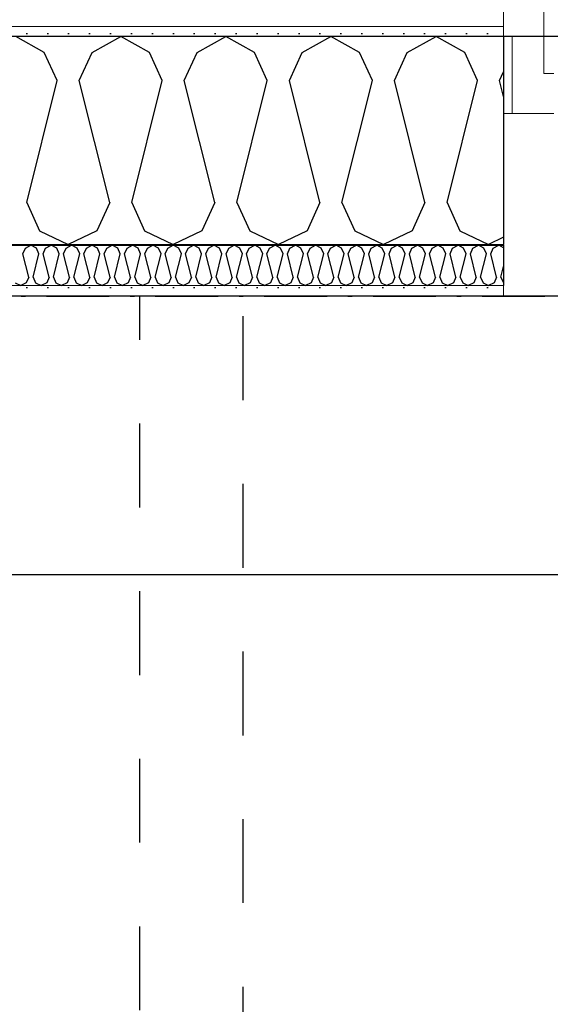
# Model space of a CAD drawing. Header units: millimetres. Extents: x -150 to 340931, y -1115 to 365939.
# Tile 130 of 253: x 286979 to 287613, y 355536 to 356711. Entities that reach past the tile are written whole.
import ezdxf
from ezdxf.enums import TextEntityAlignment as Align

# ---------------------------------------------------------------- set-up
doc = ezdxf.new("R2010")
doc.units = ezdxf.units.MM
doc.header["$LTSCALE"] = 0.5
doc.header["$MEASUREMENT"] = 0
for name, pattern in [('Akselinje', [1500, 1000, -200, 100, -200]), ('Over snittplan', [260, 150, -50, 10, -50]), ('PLINE', [0]), ('Stipling', [400, 200, -200])]:
    doc.linetypes.add(name, pattern=pattern)
for name, color, linetype in [('232- Ikke-bærende yttervegger (Skravur)(Nye konstruksjoner)', 7, 'Continuous'), ('232- Ikke-bærende yttervegger(Nye konstruksjoner)', 7, 'Continuous'), ('244- Vinduer_ dører_ foldevegger(Nye konstruksjoner)', 7, 'Continuous'), ('255- Gulvoverflate(Nye konstruksjoner)', 7, 'Continuous'), ('273- Kjøkkeninnredning(Nye konstruksjoner)', 7, 'Continuous'), ('82-- Modullinjer(Nye konstruksjoner)', 7, 'Continuous'), ('842-M___1_50 Målsetting bygning(Nye konstruksjoner)', 7, 'Continuous'), ('862- M___Nettoareal(Nye konstruksjoner)', 7, 'Continuous'), ('862- M___Nettoareal(Polylinje)(Nye konstruksjoner)', 7, 'Continuous'), ('862- M___Nettoareal(Tekst)(Nye konstruksjoner)', 7, 'Continuous')]:
    doc.layers.add(name, color=color, linetype=linetype)
for name, color, linetype, lineweight in [('234- Vinduer_ dører_ porter(Nye konstruksjoner)', 7, 'Continuous', 0), ('235- Utvendig kledning og overflate(Nye konstruksjoner)', 7, 'Continuous', 0), ('236- Innvendig kledning og overflate(Nye konstruksjoner)', 7, 'Continuous', 0)]:
    doc.layers.add(name, color=color, linetype=linetype, lineweight=lineweight)
doc.styles.add('GENERATED_STYLE_1', font='txt')
doc.styles.add('GENERATED_STYLE_3', font='arial.ttf')
doc.styles.add('GENERATED_STYLE_5', font='arial.ttf')
doc.dimstyles.new('GENERATED_STYLE__1', dxfattribs={"dimtxt": 100, "dimasz": 95, "dimexe": 0.18, "dimexo": 0.0625, "dimgap": 0, "dimtad": 1, "dimtih": 1, "dimtoh": 1, "dimdec": 0, "dimzin": 0, "dimdsep": 46, "dimtxsty": 'GENERATED_STYLE_3', "dimblk": 'ARROWHEAD_6', "dimblk1": 'ARROWHEAD_6', "dimblk2": 'ARROWHEAD_6', "dimcen": 0.09, "dimse1": 1, "dimse2": 1, "dimclrd": 256, "dimclre": 256, "dimclrt": 256, "dimadec": 1, "dimazin": 0, "dimtfac": 1, "dimtdec": 4, "dimtmove": 0, "dimatfit": 3, "dimfxl": 1, "dimtolj": 1, "dimtzin": 0, "dimarcsym": 0})
doc.dimstyles.new('GENERATED_STYLE__2', dxfattribs={"dimtxt": 100, "dimasz": 95, "dimexe": 0.18, "dimexo": 0.0625, "dimgap": 0, "dimtad": 1, "dimdec": 0, "dimzin": 0, "dimdsep": 46, "dimtxsty": 'GENERATED_STYLE_3', "dimblk": 'ARROWHEAD_6', "dimblk1": 'ARROWHEAD_6', "dimblk2": 'ARROWHEAD_6', "dimcen": 0.09, "dimse1": 1, "dimse2": 1, "dimclrd": 256, "dimclre": 256, "dimclrt": 256, "dimadec": 1, "dimazin": 0, "dimtfac": 1, "dimtdec": 4, "dimtmove": 0, "dimatfit": 3, "dimfxl": 1, "dimtolj": 1, "dimtzin": 0, "dimarcsym": 0})
doc.dimstyles.new('GENERATED_STYLE__4', dxfattribs={"dimtxt": 100, "dimasz": 95, "dimexe": 0.18, "dimexo": 0.0625, "dimgap": 0, "dimtad": 1, "dimdec": 0, "dimzin": 0, "dimdsep": 46, "dimtxsty": 'GENERATED_STYLE_3', "dimblk": 'ARROWHEAD_6', "dimblk1": 'ARROWHEAD_6', "dimblk2": 'ARROWHEAD_6', "dimcen": 0.09, "dimse1": 1, "dimse2": 1, "dimclrd": 256, "dimclre": 256, "dimclrt": 256, "dimadec": 1, "dimazin": 0, "dimtfac": 1, "dimtdec": 4, "dimtmove": 2, "dimatfit": 3, "dimfxl": 1, "dimtolj": 1, "dimtzin": 0, "dimarcsym": 0})
pattern_1 = [(0, (0, 0), (0, 43.30127), [0, -25]), (0, (12.5, 21.65), (0, 43.30127), [0, -25])]

# ---------------------------------------------------------------- blocks, each defined once
blk = doc.blocks.new('LEILIGHET 7__2', base_point=(292118.6, 348580.7))
at = {"layer": '862- M___Nettoareal(Polylinje)(Nye konstruksjoner)', "linetype": 'PLINE', "flags": 128}
blk.add_lwpolyline([(294391, 356380.7), (286261, 356380.7), (286261, 348080.7), (289576, 348080.7), (289576, 349780.7), (294391, 349780.7)], close=True, dxfattribs=at)
at = {"layer": '862- M___Nettoareal(Tekst)(Nye konstruksjoner)', "style": 'GENERATED_STYLE_1'}
for tag, p in [('DUMMY_861', (288348.8, 358188.6)), ('ROOM_NAME', (287614.6, 358138.8)), ('DUMMY_862', (287614.6, 358000.4))]:
    blk.add_attdef(tag, text='', height=100, dxfattribs=at).set_placement(p, align=Align.TOP_LEFT)
blk = doc.blocks.new('ENTRÉ__10', base_point=(287873.3, 355497.8))
at = {"layer": '862- M___Nettoareal(Polylinje)(Nye konstruksjoner)', "linetype": 'PLINE', "flags": 128}
blk.add_lwpolyline([(286372, 356380.7), (286372, 354380.7), (289414, 354380.7), (289414, 356380.7)], close=True, dxfattribs=at)
at = {"layer": '862- M___Nettoareal(Tekst)(Nye konstruksjoner)', "style": 'GENERATED_STYLE_1'}
for tag, p in [('DUMMY_861', (288077.2, 355686)), ('ROOM_NAME', (287669.5, 355665.7)), ('DUMMY_862', (287669.5, 355497.8))]:
    blk.add_attdef(tag, text='', height=100, dxfattribs=at).set_placement(p, align=Align.TOP_LEFT)
blk = doc.blocks.new('*X83')
at = {"layer": '232- Ikke-bærende yttervegger (Skravur)(Nye konstruksjoner)', "linetype": 'PLINE'}
for p, q in [((286985.9, 356437.9), (286992.5, 356441.6)), ((286999.1, 356437.9), (286992.5, 356441.6)), ((287010.1, 356437.9), (287016.8, 356441.6)), ((287023.4, 356437.9), (287016.8, 356441.6)), ((287034.4, 356437.9), (287041.1, 356441.6)), ((287047.7, 356437.9), (287041.1, 356441.6)), ((287058.7, 356437.9), (287065.3, 356441.6)), ((287072, 356437.9), (287065.3, 356441.6)), ((287083, 356437.9), (287089.6, 356441.6)), ((287096.3, 356437.9), (287089.6, 356441.6)), ((287107.3, 356437.9), (287113.9, 356441.6)), ((287120.5, 356437.9), (287113.9, 356441.6)), ((287131.6, 356437.9), (287138.2, 356441.6)), ((287144.8, 356437.9), (287138.2, 356441.6)), ((287155.8, 356437.9), (287162.5, 356441.6)), ((287169.1, 356437.9), (287162.5, 356441.6)), ((287180.1, 356437.9), (287186.7, 356441.6)), ((287193.4, 356437.9), (287186.7, 356441.6)), ((287204.4, 356437.9), (287211, 356441.6)), ((287217.7, 356437.9), (287211, 356441.6)), ((287228.7, 356437.9), (287235.3, 356441.6)), ((287241.9, 356437.9), (287235.3, 356441.6)), ((287253, 356437.9), (287259.6, 356441.6)), ((287266.2, 356437.9), (287259.6, 356441.6)), ((287277.2, 356437.9), (287283.9, 356441.6)), ((287290.5, 356437.9), (287283.9, 356441.6)), ((287301.5, 356437.9), (287308.2, 356441.6)), ((287314.8, 356437.9), (287308.2, 356441.6)), ((287325.8, 356437.9), (287332.4, 356441.6)), ((287339.1, 356437.9), (287332.4, 356441.6)), ((287350.1, 356437.9), (287356.7, 356441.6)), ((287363.3, 356437.9), (287356.7, 356441.6)), ((287374.4, 356437.9), (287381, 356441.6)), ((287387.6, 356437.9), (287381, 356441.6)), ((287398.7, 356437.9), (287405.3, 356441.6)), ((287411.9, 356437.9), (287405.3, 356441.6)), ((287422.9, 356437.9), (287429.6, 356441.6)), ((287436.2, 356437.9), (287429.6, 356441.6)), ((287447.2, 356437.9), (287453.8, 356441.6)), ((287460.5, 356437.9), (287453.8, 356441.6)), ((287471.5, 356437.9), (287478.1, 356441.6)), ((287484.8, 356437.9), (287478.1, 356441.6)), ((287495.8, 356437.9), (287502.4, 356441.6)), ((287509, 356437.9), (287502.4, 356441.6)), ((287520.1, 356437.9), (287526.7, 356441.6)), ((287533.3, 356437.9), (287526.7, 356441.6)), ((287544.3, 356437.9), (287551, 356441.6)), ((287556.8, 356438.4), (287551, 356441.6)), ((286982.9, 356431.4), (286985.9, 356437.9)), ((286989.9, 356403.3), (286982.9, 356431.4)), ((286995.1, 356403.3), (287002.1, 356431.4)), ((287002.1, 356431.4), (286999.1, 356437.9)), ((287007.2, 356431.4), (287010.1, 356437.9)), ((287014.2, 356403.3), (287007.2, 356431.4)), ((287019.3, 356403.3), (287026.4, 356431.4)), ((287026.4, 356431.4), (287023.4, 356437.9)), ((287031.5, 356431.4), (287034.4, 356437.9)), ((287038.5, 356403.3), (287031.5, 356431.4)), ((287043.6, 356403.3), (287050.7, 356431.4)), ((287050.7, 356431.4), (287047.7, 356437.9)), ((287055.8, 356431.4), (287058.7, 356437.9)), ((287062.8, 356403.3), (287055.8, 356431.4)), ((287067.9, 356403.3), (287074.9, 356431.4)), ((287074.9, 356431.4), (287072, 356437.9)), ((287080, 356431.4), (287083, 356437.9)), ((287087.1, 356403.3), (287080, 356431.4)), ((287092.2, 356403.3), (287099.2, 356431.4)), ((287099.2, 356431.4), (287096.3, 356437.9)), ((287104.3, 356431.4), (287107.3, 356437.9)), ((287111.4, 356403.3), (287104.3, 356431.4)), ((287116.5, 356403.3), (287123.5, 356431.4)), ((287123.5, 356431.4), (287120.5, 356437.9)), ((287128.6, 356431.4), (287131.6, 356437.9)), ((287135.6, 356403.3), (287128.6, 356431.4)), ((287140.7, 356403.3), (287147.8, 356431.4)), ((287147.8, 356431.4), (287144.8, 356437.9)), ((287152.9, 356431.4), (287155.8, 356437.9)), ((287159.9, 356403.3), (287152.9, 356431.4)), ((287165, 356403.3), (287172.1, 356431.4)), ((287172.1, 356431.4), (287169.1, 356437.9)), ((287177.2, 356431.4), (287180.1, 356437.9)), ((287184.2, 356403.3), (287177.2, 356431.4)), ((287189.3, 356403.3), (287196.3, 356431.4)), ((287196.3, 356431.4), (287193.4, 356437.9)), ((287201.4, 356431.4), (287204.4, 356437.9)), ((287208.5, 356403.3), (287201.4, 356431.4)), ((287213.6, 356403.3), (287220.6, 356431.4)), ((287220.6, 356431.4), (287217.7, 356437.9)), ((287225.7, 356431.4), (287228.7, 356437.9)), ((287232.8, 356403.3), (287225.7, 356431.4)), ((287237.9, 356403.3), (287244.9, 356431.4)), ((287244.9, 356431.4), (287241.9, 356437.9)), ((287250, 356431.4), (287253, 356437.9)), ((287257, 356403.3), (287250, 356431.4)), ((287262.1, 356403.3), (287269.2, 356431.4)), ((287269.2, 356431.4), (287266.2, 356437.9)), ((287274.3, 356431.4), (287277.2, 356437.9)), ((287281.3, 356403.3), (287274.3, 356431.4)), ((287286.4, 356403.3), (287293.5, 356431.4)), ((287293.5, 356431.4), (287290.5, 356437.9)), ((287298.6, 356431.4), (287301.5, 356437.9)), ((287305.6, 356403.3), (287298.6, 356431.4)), ((287310.7, 356403.3), (287317.7, 356431.4)), ((287317.7, 356431.4), (287314.8, 356437.9)), ((287322.8, 356431.4), (287325.8, 356437.9)), ((287329.9, 356403.3), (287322.8, 356431.4)), ((287335, 356403.3), (287342, 356431.4)), ((287342, 356431.4), (287339.1, 356437.9)), ((287347.1, 356431.4), (287350.1, 356437.9)), ((287354.2, 356403.3), (287347.1, 356431.4)), ((287359.3, 356403.3), (287366.3, 356431.4)), ((287366.3, 356431.4), (287363.3, 356437.9)), ((287371.4, 356431.4), (287374.4, 356437.9)), ((287378.4, 356403.3), (287371.4, 356431.4)), ((287383.6, 356403.3), (287390.6, 356431.4)), ((287390.6, 356431.4), (287387.6, 356437.9)), ((287395.7, 356431.4), (287398.7, 356437.9)), ((287402.7, 356403.3), (287395.7, 356431.4)), ((287407.8, 356403.3), (287414.9, 356431.4)), ((287414.9, 356431.4), (287411.9, 356437.9)), ((287420, 356431.4), (287422.9, 356437.9)), ((287427, 356403.3), (287420, 356431.4)), ((287432.1, 356403.3), (287439.2, 356431.4)), ((287439.2, 356431.4), (287436.2, 356437.9)), ((287444.3, 356431.4), (287447.2, 356437.9)), ((287451.3, 356403.3), (287444.3, 356431.4)), ((287456.4, 356403.3), (287463.4, 356431.4)), ((287463.4, 356431.4), (287460.5, 356437.9)), ((287468.5, 356431.4), (287471.5, 356437.9)), ((287475.6, 356403.3), (287468.5, 356431.4)), ((287480.7, 356403.3), (287487.7, 356431.4)), ((287487.7, 356431.4), (287484.8, 356437.9)), ((287492.8, 356431.4), (287495.8, 356437.9)), ((287499.9, 356403.3), (287492.8, 356431.4)), ((287505, 356403.3), (287512, 356431.4)), ((287512, 356431.4), (287509, 356437.9)), ((287517.1, 356431.4), (287520.1, 356437.9)), ((287524.1, 356403.3), (287517.1, 356431.4)), ((287529.2, 356403.3), (287536.3, 356431.4)), ((287536.3, 356431.4), (287533.3, 356437.9)), ((287541.4, 356431.4), (287544.3, 356437.9)), ((287548.4, 356403.3), (287541.4, 356431.4)), ((287553.5, 356403.3), (287556.8, 356416.2)), ((286973.7, 356396.8), (286980.4, 356393.6)), ((286987, 356396.8), (286980.4, 356393.6)), ((286989.9, 356403.3), (286987, 356396.8)), ((286995.1, 356403.3), (286998, 356396.8)), ((286998, 356396.8), (287004.6, 356393.6)), ((287011.3, 356396.8), (287004.6, 356393.6)), ((287014.2, 356403.3), (287011.3, 356396.8)), ((287019.3, 356403.3), (287022.3, 356396.8)), ((287022.3, 356396.8), (287028.9, 356393.6)), ((287035.6, 356396.8), (287028.9, 356393.6)), ((287038.5, 356403.3), (287035.6, 356396.8)), ((287043.6, 356403.3), (287046.6, 356396.8)), ((287046.6, 356396.8), (287053.2, 356393.6)), ((287059.8, 356396.8), (287053.2, 356393.6)), ((287062.8, 356403.3), (287059.8, 356396.8)), ((287067.9, 356403.3), (287070.9, 356396.8)), ((287070.9, 356396.8), (287077.5, 356393.6)), ((287084.1, 356396.8), (287077.5, 356393.6)), ((287087.1, 356403.3), (287084.1, 356396.8)), ((287092.2, 356403.3), (287095.1, 356396.8)), ((287095.1, 356396.8), (287101.8, 356393.6)), ((287108.4, 356396.8), (287101.8, 356393.6)), ((287111.4, 356403.3), (287108.4, 356396.8)), ((287116.5, 356403.3), (287119.4, 356396.8)), ((287119.4, 356396.8), (287126, 356393.6)), ((287132.7, 356396.8), (287126, 356393.6)), ((287135.6, 356403.3), (287132.7, 356396.8)), ((287140.7, 356403.3), (287143.7, 356396.8)), ((287143.7, 356396.8), (287150.3, 356393.6)), ((287157, 356396.8), (287150.3, 356393.6)), ((287159.9, 356403.3), (287157, 356396.8)), ((287165, 356403.3), (287168, 356396.8)), ((287168, 356396.8), (287174.6, 356393.6)), ((287181.2, 356396.8), (287174.6, 356393.6)), ((287184.2, 356403.3), (287181.2, 356396.8)), ((287189.3, 356403.3), (287192.3, 356396.8)), ((287192.3, 356396.8), (287198.9, 356393.6)), ((287205.5, 356396.8), (287198.9, 356393.6)), ((287208.5, 356403.3), (287205.5, 356396.8)), ((287213.6, 356403.3), (287216.5, 356396.8)), ((287216.5, 356396.8), (287223.2, 356393.6)), ((287229.8, 356396.8), (287223.2, 356393.6)), ((287232.8, 356403.3), (287229.8, 356396.8)), ((287237.9, 356403.3), (287240.8, 356396.8)), ((287240.8, 356396.8), (287247.5, 356393.6)), ((287254.1, 356396.8), (287247.5, 356393.6)), ((287257, 356403.3), (287254.1, 356396.8)), ((287262.1, 356403.3), (287265.1, 356396.8)), ((287265.1, 356396.8), (287271.7, 356393.6)), ((287278.4, 356396.8), (287271.7, 356393.6)), ((287281.3, 356403.3), (287278.4, 356396.8)), ((287286.4, 356403.3), (287289.4, 356396.8)), ((287289.4, 356396.8), (287296, 356393.6)), ((287302.6, 356396.8), (287296, 356393.6)), ((287305.6, 356403.3), (287302.6, 356396.8)), ((287310.7, 356403.3), (287313.7, 356396.8)), ((287313.7, 356396.8), (287320.3, 356393.6)), ((287326.9, 356396.8), (287320.3, 356393.6)), ((287329.9, 356403.3), (287326.9, 356396.8)), ((287335, 356403.3), (287337.9, 356396.8)), ((287337.9, 356396.8), (287344.6, 356393.6)), ((287351.2, 356396.8), (287344.6, 356393.6)), ((287354.2, 356403.3), (287351.2, 356396.8)), ((287359.3, 356403.3), (287362.2, 356396.8)), ((287362.2, 356396.8), (287368.9, 356393.6)), ((287375.5, 356396.8), (287368.9, 356393.6)), ((287378.4, 356403.3), (287375.5, 356396.8)), ((287383.6, 356403.3), (287386.5, 356396.8)), ((287386.5, 356396.8), (287393.1, 356393.6)), ((287399.8, 356396.8), (287393.1, 356393.6)), ((287402.7, 356403.3), (287399.8, 356396.8)), ((287407.8, 356403.3), (287410.8, 356396.8)), ((287410.8, 356396.8), (287417.4, 356393.6)), ((287424.1, 356396.8), (287417.4, 356393.6)), ((287427, 356403.3), (287424.1, 356396.8)), ((287432.1, 356403.3), (287435.1, 356396.8)), ((287435.1, 356396.8), (287441.7, 356393.6)), ((287448.3, 356396.8), (287441.7, 356393.6)), ((287451.3, 356403.3), (287448.3, 356396.8)), ((287456.4, 356403.3), (287459.4, 356396.8)), ((287459.4, 356396.8), (287466, 356393.6)), ((287472.6, 356396.8), (287466, 356393.6)), ((287475.6, 356403.3), (287472.6, 356396.8)), ((287480.7, 356403.3), (287483.6, 356396.8)), ((287483.6, 356396.8), (287490.3, 356393.6)), ((287496.9, 356396.8), (287490.3, 356393.6)), ((287499.9, 356403.3), (287496.9, 356396.8)), ((287505, 356403.3), (287507.9, 356396.8)), ((287507.9, 356396.8), (287514.5, 356393.6)), ((287521.2, 356396.8), (287514.5, 356393.6)), ((287524.1, 356403.3), (287521.2, 356396.8)), ((287529.2, 356403.3), (287532.2, 356396.8)), ((287532.2, 356396.8), (287538.8, 356393.6)), ((287545.5, 356396.8), (287538.8, 356393.6)), ((287548.4, 356403.3), (287545.5, 356396.8)), ((287553.5, 356403.3), (287556.5, 356396.8)), ((287556.5, 356396.8), (287556.8, 356396.7))]:
    blk.add_line(p, q, dxfattribs=at)
blk = doc.blocks.new('*X91')
at = {"layer": '232- Ikke-bærende yttervegger (Skravur)(Nye konstruksjoner)', "linetype": 'PLINE'}
for p, q in [((287008.5, 356671.5), (286974.3, 356690.6)), ((287065.5, 356671.5), (287099.7, 356690.6)), ((287134, 356671.5), (287099.7, 356690.6)), ((287190.9, 356671.5), (287225.2, 356690.6)), ((287259.5, 356671.5), (287225.2, 356690.6)), ((287316.4, 356671.5), (287350.6, 356690.6)), ((287384.9, 356671.5), (287350.6, 356690.6)), ((287441.8, 356671.5), (287476.1, 356690.6)), ((287510.4, 356671.5), (287476.1, 356690.6)), ((287023.8, 356637.9), (287008.5, 356671.5)), ((287050.2, 356637.9), (287065.5, 356671.5)), ((287149.3, 356637.9), (287134, 356671.5)), ((287175.6, 356637.9), (287190.9, 356671.5)), ((287274.7, 356637.9), (287259.5, 356671.5)), ((287301.1, 356637.9), (287316.4, 356671.5)), ((287400.2, 356637.9), (287384.9, 356671.5)), ((287426.6, 356637.9), (287441.8, 356671.5)), ((287525.6, 356637.9), (287510.4, 356671.5)), ((287552, 356637.9), (287556.8, 356648.4)), ((286987.5, 356492.5), (287023.8, 356637.9)), ((287086.6, 356492.5), (287050.2, 356637.9)), ((287112.9, 356492.5), (287149.3, 356637.9)), ((287212, 356492.5), (287175.6, 356637.9)), ((287238.4, 356492.5), (287274.7, 356637.9)), ((287337.5, 356492.5), (287301.1, 356637.9)), ((287363.8, 356492.5), (287400.2, 356637.9)), ((287462.9, 356492.5), (287426.6, 356637.9)), ((287489.3, 356492.5), (287525.6, 356637.9)), ((287556.8, 356618.9), (287552, 356637.9)), ((286987.5, 356492.5), (287002.8, 356458.9)), ((287086.6, 356492.5), (287071.3, 356458.9)), ((287112.9, 356492.5), (287128.2, 356458.9)), ((287212, 356492.5), (287196.7, 356458.9)), ((287238.4, 356492.5), (287253.7, 356458.9)), ((287337.5, 356492.5), (287322.2, 356458.9)), ((287363.8, 356492.5), (287379.1, 356458.9)), ((287462.9, 356492.5), (287447.6, 356458.9)), ((287489.3, 356492.5), (287504.6, 356458.9)), ((287002.8, 356458.9), (287037, 356442.6)), ((287071.3, 356458.9), (287037, 356442.6)), ((287128.2, 356458.9), (287162.5, 356442.6)), ((287196.7, 356458.9), (287162.5, 356442.6)), ((287253.7, 356458.9), (287287.9, 356442.6)), ((287322.2, 356458.9), (287287.9, 356442.6)), ((287379.1, 356458.9), (287413.4, 356442.6)), ((287447.6, 356458.9), (287413.4, 356442.6)), ((287504.6, 356458.9), (287538.8, 356442.6)), ((287556.8, 356451.1), (287538.8, 356442.6))]:
    blk.add_line(p, q, dxfattribs=at)
blk = doc.blocks.new('Dør[2]')
at = {"layer": '234- Vinduer_ dører_ porter(Nye konstruksjoner)', "linetype": 'PLINE'}
for p, q in [((287604.8, 357090.6), (287604.8, 356690.6)), ((287566.8, 356690.6), (287556.8, 356690.6)), ((287556.8, 356690.6), (287556.8, 356598.6)), ((287566.8, 356598.6), (287566.8, 356690.6)), ((287566.8, 356690.6), (287604.8, 356690.6)), ((287604.8, 356690.6), (287604.8, 356646.6)), ((287604.8, 356690.6), (287648.8, 356690.6)), ((287604.8, 356646.6), (287616.8, 356646.6)), ((287566.8, 356598.6), (287556.8, 356598.6)), ((287616.8, 356598.6), (287566.8, 356598.6)), ((288666.8, 356380.6), (287556.8, 356380.6))]:
    blk.add_line(p, q, dxfattribs=at)
at = {"layer": '235- Utvendig kledning og overflate(Nye konstruksjoner)', "linetype": 'PLINE'}
for p, q in [((287556.8, 356738.6), (287556.8, 356702.6)), ((287556.8, 356702.6), (287556.8, 356690.6))]:
    blk.add_line(p, q, dxfattribs=at)
at = {"layer": '236- Innvendig kledning og overflate(Nye konstruksjoner)', "linetype": 'PLINE'}
for p, q in [((287556.8, 356442.6), (287556.8, 356441.6)), ((287556.8, 356393.6), (287556.8, 356380.6))]:
    blk.add_line(p, q, dxfattribs=at)
at = {"layer": '244- Vinduer_ dører_ foldevegger(Nye konstruksjoner)', "linetype": 'PLINE'}
for p, q in [((287556.8, 356690.6), (287556.8, 356598.6)), ((287556.8, 356690.6), (287556.8, 356598.6)), ((287556.8, 356598.6), (287556.8, 356442.6)), ((287556.8, 356441.6), (287556.8, 356393.6))]:
    blk.add_line(p, q, dxfattribs=at)
blk.add_arc((287604.8, 356690.6), 1014, 0, 90, dxfattribs=at)
blk = doc.blocks.new('Standard grid marker[81]', base_point=(305734.8, 356690.6))
at = {"layer": '82-- Modullinjer(Nye konstruksjoner)', "linetype": 'Akselinje'}
blk.add_line((305534.8, 356690.6), (271734.8, 356690.6), dxfattribs=at)
at = {"layer": '82-- Modullinjer(Nye konstruksjoner)', "style": 'GENERATED_STYLE_5'}
for tag, p in [('AC_MarkerText_1_1', (271409.8, 356744.3)), ('AC_MarkerText_1_0', (305859.8, 356744.3))]:
    blk.add_attdef(tag, text='', height=100, rotation=360, dxfattribs=at).set_placement(p, align=Align.TOP_CENTER)
blk = doc.blocks.new('*D774')
at = {"layer": '842-M___1_50 Målsetting bygning(Nye konstruksjoner)', "linetype": 'PLINE'}
for p, q in [((276294.5, 363585.1), (276294.5, 363772.6)), ((335668.8, 363585.1), (335668.8, 363772.6)), ((276344.5, 363728.9), (276244.5, 363628.9)), ((335618.8, 363628.9), (335718.8, 363728.9)), ((276219.5, 363678.9), (276294.5, 363678.9)), ((276294.5, 363678.9), (335668.8, 363678.9)), ((335668.8, 363678.9), (335743.8, 363678.9))]:
    blk.add_line(p, q, dxfattribs=at)
at = {"layer": '842-M___1_50 Målsetting bygning(Nye konstruksjoner)', "insert": (305772, 363698.9), "char_height": 100, "attachment_point": 7, "style": 'GENERATED_STYLE_3'}
blk.add_mtext('\\A1;{\\pql;\\fArial|b0|i0|c0|p0;\\W1.000000;59\xa0374}', dxfattribs=at)
blk = doc.blocks.new('ARROWHEAD_6')
at = {"linetype": 'Continuous'}
for p, q in [((-0.5, -0.5), (0.5, 0.5)), ((0, 0), (-1, 0))]:
    blk.add_line(p, q, dxfattribs=at)
blk = doc.blocks.new('*D1564')
at = {"layer": '842-M___1_50 Målsetting bygning(Nye konstruksjoner)', "linetype": 'PLINE'}
for p, q in [((286359, 355955), (286359, 356142.5)), ((286409, 356098.7), (286309, 355998.7)), ((289477, 356098.7), (289377, 355998.7)), ((286261, 356048.7), (286359, 356048.7)), ((286359, 356048.7), (289427, 356048.7))]:
    blk.add_line(p, q, dxfattribs=at)
at = {"layer": '842-M___1_50 Målsetting bygning(Nye konstruksjoner)', "char_height": 100, "attachment_point": 7, "rotation": 360, "style": 'GENERATED_STYLE_3'}
for s, insert in [('\\A1;{\\pql;\\fArial|b0|i0|c0|p0;\\W1.000000;98}', (286372.3, 356070.2)), ('\\A1;{\\pql;\\fArial|b0|i0|c0|p0;\\W1.000000;3\xa0068}', (287721.4, 356068.7))]:
    blk.add_mtext(s, dxfattribs=dict(at, insert=insert))
blk = doc.blocks.new('*D1565')
at = {"layer": '842-M___1_50 Målsetting bygning(Nye konstruksjoner)', "linetype": 'PLINE'}
for p, q in [((289427, 355955), (289427, 356142.5)), ((289687, 355955), (289687, 356142.5)), ((289477, 356098.7), (289377, 355998.7)), ((289637, 355998.7), (289737, 356098.7)), ((286359, 356048.7), (289427, 356048.7)), ((289427, 356048.7), (289687, 356048.7)), ((289687, 356048.7), (289762, 356048.7))]:
    blk.add_line(p, q, dxfattribs=at)
at = {"layer": '842-M___1_50 Målsetting bygning(Nye konstruksjoner)', "insert": (289448.8, 356087.3), "char_height": 100, "attachment_point": 7, "rotation": 360, "style": 'GENERATED_STYLE_3'}
blk.add_mtext('\\A1;{\\pql;\\fArial|b0|i0|c0|p0;\\W1.000000;260}', dxfattribs=at)

msp = doc.modelspace()

# ---------------------------------------------------------------- hatches: boundary and pattern name
at = {"layer": '232- Ikke-bærende yttervegger (Skravur)(Nye konstruksjoner)', "linetype": 'Continuous'}
h = msp.add_hatch(dxfattribs=at)
h.set_pattern_fill('Prikker_tett', color=256, style=0, pattern_type=2)
h.set_pattern_definition(pattern_1)
h.paths.add_polyline_path([(285420, 356690.6), (287556.8, 356690.6), (287556.8, 356702.6), (285420, 356702.6)])
msp.add_hatch(color=256, dxfattribs=at).paths.add_polyline_path([(285420, 356441.6), (287556.8, 356441.6), (287556.8, 356442.6), (285420, 356442.6)])
h = msp.add_hatch(dxfattribs=at)
h.set_pattern_fill('Prikker_tett', color=256, style=0, pattern_type=2)
h.set_pattern_definition(pattern_1)
h.paths.add_polyline_path([(285420, 356380.6), (287556.8, 356380.6), (287556.8, 356393.6), (285420, 356393.6)])

# ---------------------------------------------------------------- linework, layer by layer
at = {"layer": '232- Ikke-bærende yttervegger(Nye konstruksjoner)', "linetype": 'PLINE'}
for p, q in [((287556.8, 356690.6), (285420, 356690.6)), ((287556.8, 356690.6), (287556.8, 356598.6)), ((287556.8, 356598.6), (287556.8, 356442.6)), ((285420, 356442.6), (287556.8, 356442.6)), ((285420, 356441.6), (287556.8, 356441.6)), ((287556.8, 356441.6), (287556.8, 356393.6))]:
    msp.add_line(p, q, dxfattribs=at)
at = {"layer": '232- Ikke-bærende yttervegger(Nye konstruksjoner)', "linetype": 'Over snittplan', "flags": 128}
msp.add_lwpolyline([(277911, 356380.6), (302741, 356380.6)], dxfattribs=at)
at = {"layer": '235- Utvendig kledning og overflate(Nye konstruksjoner)', "linetype": 'PLINE'}
for p, q in [((287556.8, 356702.6), (285420, 356702.6)), ((287556.8, 356710.6), (287556.8, 356702.6)), ((287556.8, 356702.6), (287556.8, 356690.6))]:
    msp.add_line(p, q, dxfattribs=at)
at = {"layer": '236- Innvendig kledning og overflate(Nye konstruksjoner)', "linetype": 'PLINE'}
for p, q in [((287556.8, 356442.6), (287556.8, 356441.6)), ((285420, 356393.6), (287556.8, 356393.6)), ((287556.8, 356393.6), (287556.8, 356380.6))]:
    msp.add_line(p, q, dxfattribs=at)
at = {"layer": '236- Innvendig kledning og overflate(Nye konstruksjoner)', "linetype": 'PLINE', "flags": 128}
msp.add_lwpolyline([(285420, 356380.6), (287556.8, 356380.6)], dxfattribs=at)
at = {"layer": '255- Gulvoverflate(Nye konstruksjoner)', "linetype": 'PLINE', "flags": 128}
msp.add_lwpolyline([(277601, 356690.6), (277601, 347770.7), (281536, 347770.7), (281536, 349470.7), (285893, 349470.7), (285893, 347770.7), (289886, 347770.7), (289886, 349470.7), (294243, 349470.7), (294243, 347770.7), (298236, 347770.7), (298236, 349470.7), (303051, 349470.7), (303051, 356690.6)], close=True, dxfattribs=at)
at = {"layer": '273- Kjøkkeninnredning(Nye konstruksjoner)', "linetype": 'Stipling', "flags": 128}
msp.add_lwpolyline([(287122, 354380.7), (287246, 354380.7), (287246, 356380.7), (287122, 356380.7)], close=True, dxfattribs=at)

# ---------------------------------------------------------------- block references
at = {"layer": '232- Ikke-bærende yttervegger(Nye konstruksjoner)'}
for name in ['*X91', '*X83']:
    msp.add_blockref(name, (0, 0), dxfattribs=at)
at = {"layer": '244- Vinduer_ dører_ foldevegger(Nye konstruksjoner)', "linetype": 'PLINE'}
msp.add_blockref('Dør[2]', (0, 0), dxfattribs=at)
at = {"layer": '82-- Modullinjer(Nye konstruksjoner)', "linetype": 'PLINE'}
msp.add_blockref('Standard grid marker[81]', (305734.8, 356690.6), dxfattribs=at)
at = {"layer": '862- M___Nettoareal(Nye konstruksjoner)', "linetype": 'Continuous'}
for name, p in [('LEILIGHET 7__2', (292118.6, 348580.7)), ('ENTRÉ__10', (287873.3, 355497.8))]:
    msp.add_blockref(name, p, dxfattribs=at)

# ---------------------------------------------------------------- dimensions: what is measured, and where the dimension line sits
at = {"layer": '842-M___1_50 Målsetting bygning(Nye konstruksjoner)', "linetype": 'Continuous'}
dim = msp.add_linear_dim(base=(335668.8, 363678.9), p1=(276294.5, 358685.2), p2=(335668.8, 339845.1), dimstyle='GENERATED_STYLE__1', dxfattribs=at)
dim.commit()
dim.dimension.update_dxf_attribs({"geometry": '*D774', "text_midpoint": (305981.5, 363748.9), "dimtype": 160})
for base, p1, p2, dimstyle, picture, middle in [((289427, 356048.7), (286359, 353822.2), (289427, 356380.7), 'GENERATED_STYLE__2', '*D1564', (287893, 356118.7)), ((289687, 356048.7), (289427, 356380.7), (289687, 352074.2), 'GENERATED_STYLE__4', '*D1565', (289562.9, 356137.3))]:
    dim = msp.add_linear_dim(base=base, p1=p1, p2=p2, angle=360, dimstyle=dimstyle, dxfattribs=at)
    dim.commit()
    dim.dimension.update_dxf_attribs({"geometry": picture, "text_midpoint": middle, "dimtype": 160, "text_rotation": 360})

doc.saveas('drawing.dxf')
